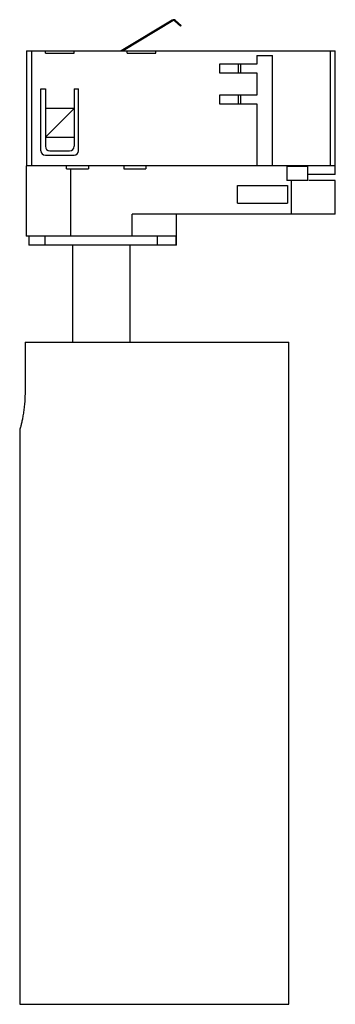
# Paper-space layout '_Posterior' of a CAD drawing. Header units: millimetres. Extents: x -36 to 35, y -179 to 44.
import ezdxf

# ---------------------------------------------------------------- set-up
doc = ezdxf.new("R2010")
doc.units = ezdxf.units.MM

psp = doc.layouts.new('_Posterior')

# ---------------------------------------------------------------- linework, layer by layer
at = {"color": 7, "linetype": 'Continuous', "lineweight": 25}
for p, q in [((-1.95, 43.99), (-13.48, 37)), ((-1.84, 43.82), (-13.09, 37)), ((-0.07, 42.62), (-1.37, 43.78)), ((0.07, 42.77), (-1.24, 43.93)), ((0.07, 42.77), (-0.07, 42.62)), ((-34.97, 37), (-34.97, 11)), ((-34.97, 37), (35, 37)), ((-33.81, 37), (-33.81, 11)), ((-30.69, 36.5), (-30.69, 37)), ((-30.69, 36.5), (-24.19, 36.5)), ((-24.19, 36.5), (-24.19, 37)), ((-12.19, 36.5), (-12.19, 37)), ((-12.19, 36.5), (-5.69, 36.5)), ((-5.69, 36.5), (-5.69, 37)), ((17.25, 36), (20.75, 36)), ((17.25, 36), (17.25, 34)), ((20.75, 11), (20.75, 36)), ((33.83, 37), (33.83, 11)), ((35, 9), (35, 37)), ((17.25, 34), (8.75, 34)), ((8.75, 34), (8.75, 32)), ((13.08, 32), (13.08, 34)), ((13.5, 34), (13.5, 32)), ((8.75, 32), (17.25, 32)), ((17.25, 32), (17.25, 27)), ((-31.69, 14.39), (-31.69, 28.39)), ((-31.69, 28.39), (-30.69, 28.39)), ((-30.69, 28.39), (-30.69, 15.39)), ((-24.19, 28.39), (-24.19, 15.39)), ((-24.19, 28.39), (-23.19, 28.39)), ((-23.19, 14.39), (-23.19, 28.39)), ((17.25, 27), (8.75, 27)), ((8.75, 27), (8.75, 25)), ((13.08, 25), (13.08, 27)), ((13.5, 27), (13.5, 25)), ((8.75, 25), (17.25, 25)), ((17.25, 25), (17.25, 11)), ((-24.19, 23.93), (-30.69, 17.43)), ((-24.19, 23.93), (-30.69, 23.93)), ((-30.69, 17.43), (-24.19, 17.43)), ((-30.69, 13.39), (-24.19, 13.39)), ((-29.69, 14.39), (-25.19, 14.39)), ((-35, 11), (-35, -5)), ((35, 11), (-35, 11)), ((-25.93, 10.32), (-25.93, 11)), ((-25.93, 10.32), (-20.93, 10.32)), ((-24.98, 10.32), (-24.98, -5)), ((-20.93, 11), (-20.93, 10.32)), ((-12.93, 11), (-12.93, 10.32)), ((-12.93, 10.32), (-7.93, 10.32)), ((-7.93, 11), (-7.93, 10.32)), ((23.99, 10.8), (23.99, 7.62)), ((24.98, 11), (24.98, 10.8)), ((28.8, 7.62), (28.8, 10.8)), ((35, 9), (28.8, 9)), ((24.98, 7.62), (24.98, 0)), ((35, 7.62), (28.98, 7.62)), ((35, 0), (35, 7.62)), ((12.84, 6.5), (24.16, 6.5)), ((12.84, 2.5), (12.84, 6.5)), ((24.16, 6.5), (24.16, 2.5)), ((12.84, 2.5), (24.16, 2.5)), ((-11.02, -5), (-11.02, 0)), ((35, 0), (-11.02, 0)), ((-1, -7), (-1, 0)), ((-1, -5), (-35, -5)), ((-34.4, -5), (-34.4, -7)), ((-34.34, -7), (-34.34, -5)), ((-30.7, -7), (-30.7, -5)), ((-5.3, -7), (-5.3, -5)), ((-1.07, -7), (-1.07, -5)), ((-1, -7), (-34.4, -7)), ((-24.5, -7), (-24.5, -29)), ((-11.5, -29), (-11.5, -7)), ((-35.29, -29), (-35.29, -40.44)), ((-35.29, -29), (24.5, -29)), ((24.5, -179), (24.5, -29)), ((-36.5, -48.91), (-36.5, -179)), ((-36.5, -179), (24.5, -179))]:
    psp.add_line(p, q, dxfattribs=at)
for centre, radius, start, end in [((-1.63, 43.48), 0.6, 48.5323, 121.2247), ((-1.63, 43.48), 0.4, 48.5323, 121.2247), ((-30.69, 14.39), 1, 180, 270), ((-29.69, 15.39), 1, 180, 270), ((-25.19, 15.39), 1, 270, 0), ((-24.19, 14.39), 1, 270, 0)]:
    psp.add_arc(centre, radius, start, end, dxfattribs=at)
for points, knots in [([(28.78, 10.8), (28.78, 10.8), (28.78, 10.8), (28.49, 10.8), (27.84, 10.8), (27.03, 10.8), (26.33, 10.8), (25.87, 10.8), (25.46, 10.8), (25.13, 10.8), (24.84, 10.8), (24.61, 10.8), (24.43, 10.8), (24.23, 10.8), (24.08, 10.8), (24, 10.8), (24, 10.8), (24, 10.8)], [0, 0, 0, 0, 0.040984, 0.183317, 0.348821, 0.496854, 0.55988, 0.613668, 0.648882, 0.678171, 0.699837, 0.721104, 0.744942, 0.7729, 0.841968, 0.925888, 1, 1, 1, 1]), ([(28.78, 7.62), (28.78, 7.62), (28.78, 7.62), (28.49, 7.62), (27.84, 7.62), (27.03, 7.62), (26.33, 7.62), (25.87, 7.62), (25.46, 7.62), (25.13, 7.62), (24.84, 7.62), (24.61, 7.62), (24.43, 7.62), (24.23, 7.62), (24.08, 7.62), (24, 7.62), (24, 7.62), (24, 7.62)], [0, 0, 0, 0, 0.040984, 0.183317, 0.348821, 0.496854, 0.55988, 0.613668, 0.648882, 0.678171, 0.699837, 0.721104, 0.744942, 0.7729, 0.841968, 0.925888, 1, 1, 1, 1]), ([(-35.29, -40.44), (-35.3, -40.9), (-35.31, -41.84), (-35.41, -43.19), (-35.56, -44.48), (-35.75, -45.66), (-35.95, -46.71), (-36.15, -47.59), (-36.32, -48.28), (-36.44, -48.73), (-36.5, -48.94), (-36.49, -48.92), (-36.49, -48.91)], [0, 0, 0, 0, 0.102991, 0.209046, 0.312016, 0.417837, 0.523348, 0.631809, 0.739044, 0.849542, 0.954075, 1, 1, 1, 1])]:
    psp.add_open_spline(points, degree=3, knots=knots, dxfattribs=at)

doc.saveas('drawing.dxf')
